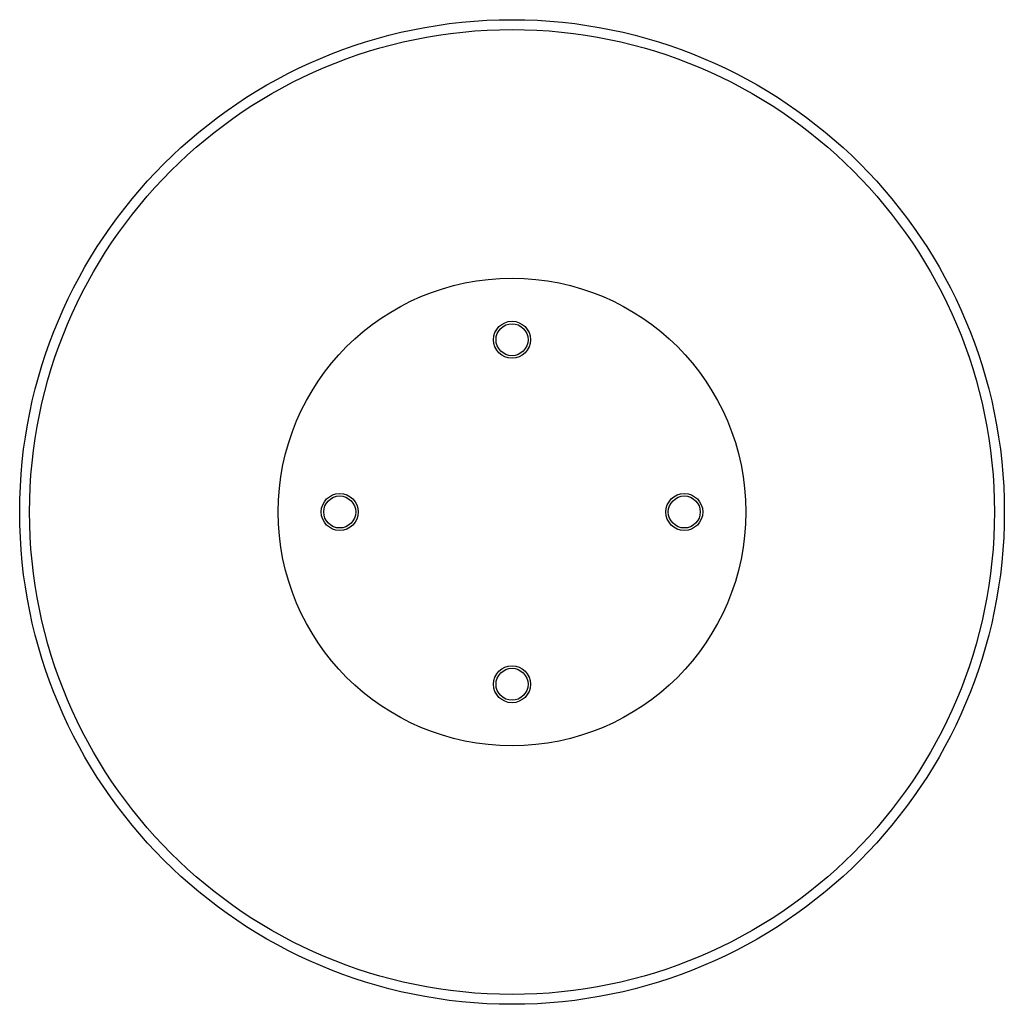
# Paper-space layout '_Inferior' of a CAD drawing. Header units: millimetres. Extents: x -277 to 123, y 293 to 693.
import ezdxf

# ---------------------------------------------------------------- set-up
doc = ezdxf.new("R2010")
doc.units = ezdxf.units.MM

psp = doc.layouts.new('_Inferior')

# ---------------------------------------------------------------- linework, layer by layer
at = {"color": 7, "linetype": 'Continuous', "lineweight": 25}
for centre, radius in [((-77.32, 493.23), 200), ((-77.32, 493.23), 196), ((-77.32, 493.23), 95), ((-77.32, 563.23), 7.5), ((-77.32, 563.23), 6.5), ((-147.32, 493.23), 7.5), ((-7.32, 493.23), 7.5), ((-147.32, 493.23), 6.5), ((-7.32, 493.23), 6.5), ((-77.32, 423.23), 7.5), ((-77.32, 423.23), 6.5)]:
    psp.add_circle(centre, radius, dxfattribs=at)

doc.saveas('drawing.dxf')
